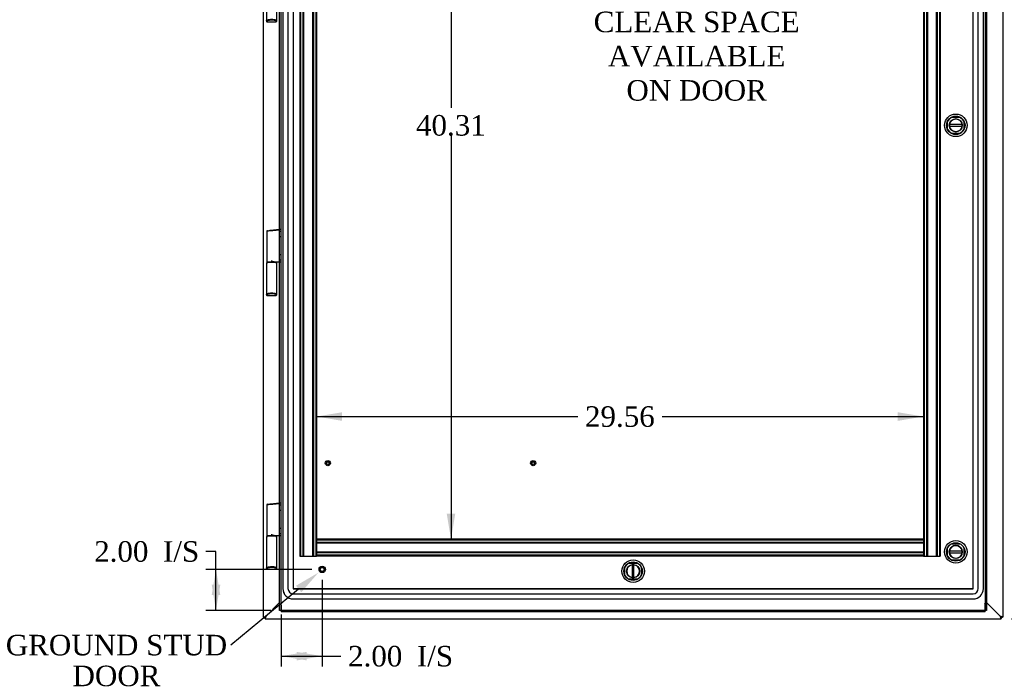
# Model space of a CAD drawing. Header units: inches. Extents: x 1 to 240, y -1 to 159.
# Tile 20 of 33: x 40 to 88, y 54 to 85. Entities that reach past the tile are written whole.
import ezdxf
from ezdxf import colors
from ezdxf.entities.mleader import LeaderData, LeaderLine
from ezdxf.enums import TextEntityAlignment as Align
from ezdxf.lldxf.tags import DXFTag
from ezdxf.math import Vec2, Vec3

# ---------------------------------------------------------------- set-up
doc = ezdxf.new("R2010")
doc.units = ezdxf.units.IN
doc.header["$MEASUREMENT"] = 0
for name, color, linetype in [('COM70220', 7, 'Continuous'), ('COM70708-3', 7, 'Continuous'), ('COM70710-7', 7, 'Continuous'), ('COM70711-3', 7, 'Continuous'), ('COM70712-11', 7, 'Continuous'), ('COM70714-1', 7, 'Continuous'), ('COM70714-3', 7, 'Continuous'), ('Default', 7, 'Continuous'), ('DV1_Default', 7, 'Continuous'), ('HNG86659-1', 7, 'Continuous'), ('LOK10031', 7, 'Continuous'), ('LOK10031_INSERT', 7, 'Continuous'), ('STD26063', 7, 'Continuous'), ('STD26258', 7, 'Continuous')]:
    doc.layers.add(name, color=color, linetype=linetype)
doc.styles.add('SEACAD_Times_New_Roman', font='times.ttf')
tags = doc.linetypes.add('HIDDEN2', pattern=[0.1875, 0.125, -0.0625]).pattern_tags.tags
tags[6:7] = [DXFTag(74, 4), DXFTag(75, 0), DXFTag(340, '0'), DXFTag(46, 0.0), DXFTag(50, 0.0), DXFTag(44, 0.0), DXFTag(45, 0.0)]
tags[4:5] = [DXFTag(74, 4), DXFTag(75, 0), DXFTag(340, '0'), DXFTag(46, 0.0), DXFTag(50, 0.0), DXFTag(44, 0.0), DXFTag(45, 0.0)]
doc.dimstyles.new('HAMMOND_(STH_-_240x160)', dxfattribs={"dimtxt": 1, "dimasz": 1.25, "dimexe": 0.5, "dimexo": 0.5, "dimgap": 0.25, "dimtad": 0, "dimtih": 1, "dimtoh": 1, "dimzin": 0, "dimdsep": 46, "dimtxsty": 'SEACAD_Times_New_Roman', "dimblk1": '_SE_FILLED', "dimblk2": '_SE_FILLED', "dimsah": 1, "dimcen": 0.5, "dimadec": 0, "dimazin": 0, "dimtfac": 0.8, "dimtofl": 0, "dimtmove": 0, "dimatfit": 3, "dimfxl": 1, "dimtolj": 1, "dimtzin": 0, "dimarcsym": 0})

# ---------------------------------------------------------------- blocks, each defined once
blk = doc.blocks.new('SE')
at = {"layer": 'COM70220', "color": 7, "linetype": 'HIDDEN2'}
for p, q in [((53.092, 102.89), (53.092, 57.771)), ((53.093, 102.89), (53.093, 57.771)), ((53.342, 102.89), (53.342, 57.771)), ((53.591, 102.89), (53.591, 57.771)), ((53.592, 102.89), (53.592, 57.771)), ((86.711, 57.771), (86.711, 102.89)), ((86.712, 57.771), (86.712, 102.89)), ((86.961, 57.771), (86.961, 102.89)), ((87.21, 57.771), (87.21, 102.89)), ((87.211, 57.771), (87.211, 102.89)), ((53.592, 57.771), (86.711, 57.771)), ((53.592, 57.77), (86.711, 57.77)), ((53.592, 57.521), (86.711, 57.521)), ((53.592, 57.272), (86.711, 57.272)), ((53.592, 57.271), (86.711, 57.271))]:
    blk.add_line(p, q, dxfattribs=at)
for centre, radius, start, end in [((53.592, 57.771), 0.5, 180, 270), ((53.592, 57.771), 0.499, 180, 270), ((53.592, 57.771), 0.25, 180, 270), ((53.592, 57.771), 0.001, 180, 270), ((86.711, 57.771), 0.5, 270, 0), ((86.711, 57.771), 0.001, 270, 0), ((86.711, 57.771), 0.25, 270, 0), ((86.711, 57.771), 0.499, 270, 0)]:
    blk.add_arc(centre, radius, start, end, dxfattribs=at)
at = {"layer": 'COM70708-3', "color": 7, "linetype": 'Continuous'}
for p, q in [((52.152, 56.38), (52.152, 104.275)), ((52.26, 56.416), (52.937, 57.093)), ((52.152, 56.38), (52.156, 56.383)), ((52.152, 56.38), (52.224, 56.38)), ((52.225, 56.383), (52.156, 56.383)), ((52.224, 56.38), (52.225, 56.383))]:
    blk.add_line(p, q, dxfattribs=at)
for points in [[(52.156, 56.383), (52.16, 56.386), (52.165, 56.388), (52.178, 56.394), (52.186, 56.397), (52.204, 56.402), (52.215, 56.405), (52.237, 56.411), (52.248, 56.413), (52.26, 56.416)], [(52.225, 56.383), (52.226, 56.386), (52.228, 56.388), (52.233, 56.394), (52.235, 56.397), (52.241, 56.402), (52.245, 56.405), (52.252, 56.411), (52.256, 56.413), (52.26, 56.416)]]:
    blk.add_open_spline(points, degree=3, knots=[0, 0, 0, 0, 0.25, 0.25, 0.5, 0.5, 0.75, 0.75, 1, 1, 1, 1], dxfattribs=at)
at = {"layer": 'COM70710-7', "color": 7, "linetype": 'Continuous'}
for p, q in [((52.26, 56.416), (52.937, 57.093)), ((87.367, 57.094), (88.044, 56.416)), ((52.226, 56.382), (52.224, 56.38)), ((52.224, 56.308), (52.224, 56.38)), ((52.226, 56.313), (52.224, 56.308)), ((52.224, 56.308), (88.08, 56.308)), ((52.226, 56.382), (52.226, 56.313)), ((88.08, 56.38), (88.077, 56.382)), ((88.077, 56.382), (88.077, 56.313)), ((88.08, 56.308), (88.077, 56.313)), ((88.08, 56.308), (88.08, 56.38))]:
    blk.add_line(p, q, dxfattribs=at)
for points in [[(52.26, 56.416), (52.257, 56.412), (52.254, 56.409), (52.249, 56.401), (52.246, 56.398), (52.24, 56.392), (52.238, 56.389), (52.232, 56.384), (52.229, 56.383), (52.226, 56.382)], [(52.26, 56.416), (52.257, 56.405), (52.254, 56.393), (52.249, 56.371), (52.246, 56.361), (52.24, 56.342), (52.238, 56.334), (52.232, 56.321), (52.229, 56.316), (52.226, 56.313)], [(88.077, 56.382), (88.075, 56.383), (88.072, 56.384), (88.066, 56.389), (88.063, 56.392), (88.058, 56.398), (88.055, 56.401), (88.049, 56.409), (88.047, 56.412), (88.044, 56.416)], [(88.077, 56.313), (88.075, 56.316), (88.072, 56.321), (88.066, 56.334), (88.063, 56.342), (88.058, 56.361), (88.055, 56.371), (88.049, 56.393), (88.047, 56.405), (88.044, 56.416)]]:
    blk.add_open_spline(points, degree=3, knots=[0, 0, 0, 0, 0.25, 0.25, 0.5, 0.5, 0.75, 0.75, 1, 1, 1, 1], dxfattribs=at)
at = {"layer": 'COM70711-3', "color": 7, "linetype": 'Continuous'}
for p, q in [((88.152, 104.302), (88.152, 56.38)), ((87.367, 57.094), (88.044, 56.416)), ((88.078, 56.383), (88.148, 56.383)), ((88.08, 56.38), (88.078, 56.383)), ((88.152, 56.38), (88.08, 56.38)), ((88.152, 56.38), (88.148, 56.383))]:
    blk.add_line(p, q, dxfattribs=at)
for points, knots in [([(88.148, 56.383), (88.144, 56.386), (88.139, 56.388), (88.126, 56.394), (88.118, 56.397), (88.099, 56.402), (88.089, 56.405), (88.067, 56.411), (88.055, 56.413), (88.044, 56.416)], [0, 0, 0, 0, 0.25, 0.25, 0.5, 0.5, 0.75, 0.75, 1, 1, 1, 1]), ([(88.078, 56.383), (88.076, 56.388), (88.072, 56.394), (88.059, 56.405), (88.052, 56.411), (88.044, 56.416)], [0, 0, 0, 0, 0.5, 0.5, 1, 1, 1, 1])]:
    blk.add_open_spline(points, degree=3, knots=knots, dxfattribs=at)
at = {"layer": 'COM70712-11', "color": 7, "linetype": 'Continuous'}
for p, q in [((52.937, 57.018), (52.937, 103.643)), ((87.367, 103.643), (87.367, 57.018)), ((52.937, 57.018), (53.009, 57.018)), ((52.937, 56.708), (52.937, 57.018)), ((53.009, 56.708), (52.937, 56.708)), ((53.009, 57.025), (53.045, 57.058)), ((53.009, 57.025), (53.045, 57.058)), ((53.009, 56.96), (53.009, 57.025)), ((53.009, 57.018), (53.009, 57.025)), ((53.009, 56.708), (53.009, 57.018)), ((53.009, 56.96), (53.009, 56.643)), ((87.295, 56.643), (53.009, 56.643)), ((87.295, 57.025), (87.259, 57.058)), ((87.295, 57.025), (87.259, 57.058)), ((87.295, 57.018), (87.295, 57.025)), ((87.295, 56.96), (87.295, 57.025)), ((87.367, 57.018), (87.295, 57.018)), ((87.295, 57.018), (87.295, 56.708)), ((87.295, 56.643), (87.295, 56.96)), ((87.367, 56.708), (87.295, 56.708)), ((87.367, 57.018), (87.367, 56.708))]:
    blk.add_line(p, q, dxfattribs=at)
at = {"layer": 'COM70712-11', "color": 7, "linetype": 'HIDDEN2'}
for p, q in [((53.009, 57.018), (53.009, 103.643)), ((87.295, 103.643), (87.295, 57.018)), ((85.668, 80.726), (86.065, 80.726)), ((85.471, 80.132), (85.471, 80.529)), ((86.262, 80.529), (86.262, 80.132)), ((86.065, 79.935), (85.668, 79.935)), ((52.937, 75.278), (53.009, 75.278)), ((53.009, 75.162), (52.937, 75.162)), ((52.937, 74.922), (53.009, 74.922)), ((53.009, 74.02), (52.937, 74.02)), ((52.937, 73.78), (53.009, 73.78)), ((53.009, 73.664), (52.937, 73.664)), ((52.937, 61.95), (53.009, 61.95)), ((53.009, 61.835), (52.937, 61.835)), ((52.937, 61.595), (53.009, 61.595)), ((53.009, 60.693), (52.937, 60.693)), ((52.937, 60.453), (53.009, 60.453)), ((53.009, 60.337), (52.937, 60.337)), ((85.668, 59.955), (86.065, 59.955)), ((85.471, 59.361), (85.471, 59.758)), ((86.262, 59.758), (86.262, 59.361)), ((69.953, 59.018), (70.35, 59.018)), ((86.065, 59.164), (85.668, 59.164)), ((69.756, 58.424), (69.756, 58.821)), ((70.547, 58.821), (70.547, 58.424)), ((70.35, 58.227), (69.953, 58.227)), ((87.295, 56.708), (53.009, 56.708))]:
    blk.add_line(p, q, dxfattribs=at)
for centre, radius, start, end in [((85.867, 80.33), 0.442, 116.6472, 153.3528), ((85.867, 80.33), 0.442, 26.6472, 63.3528), ((85.867, 80.33), 0.442, 206.6472, 243.3528), ((85.867, 80.33), 0.442, 296.6472, 333.3528), ((85.867, 59.56), 0.442, 116.6472, 153.3528), ((85.867, 59.56), 0.442, 26.6472, 63.3528), ((70.152, 58.622), 0.443, 116.6472, 153.3528), ((70.152, 58.622), 0.443, 26.6472, 63.3528), ((85.867, 59.56), 0.442, 206.6472, 243.3528), ((85.867, 59.56), 0.442, 296.6472, 333.3528), ((70.152, 58.622), 0.442, 206.6472, 243.3528), ((70.152, 58.622), 0.442, 296.6472, 333.3528)]:
    blk.add_arc(centre, radius, start, end, dxfattribs=at)
at = {"layer": 'COM70714-1', "color": 7, "linetype": 'HIDDEN2'}
for p, q in [((84.294, 60.174), (54.731, 60.174)), ((54.731, 60.174), (54.731, 60.131)), ((84.294, 60.134), (54.731, 60.134)), ((54.731, 60.131), (54.731, 59.404)), ((84.294, 60.026), (54.731, 60.026)), ((84.294, 59.986), (54.731, 59.986)), ((84.294, 60.174), (84.294, 60.131)), ((84.294, 60.131), (84.294, 59.404)), ((84.294, 59.549), (54.731, 59.549)), ((84.294, 59.509), (54.731, 59.509)), ((54.731, 59.404), (54.731, 59.361)), ((84.294, 59.401), (54.731, 59.401)), ((84.294, 59.361), (54.731, 59.361)), ((84.294, 59.404), (84.294, 59.361))]:
    blk.add_line(p, q, dxfattribs=at)
at = {"layer": 'COM70714-3', "color": 7, "linetype": 'HIDDEN2'}
for p, q in [((53.918, 101.299), (53.918, 59.361)), ((53.958, 101.299), (53.958, 59.361)), ((54.066, 101.299), (54.066, 59.361)), ((54.106, 101.299), (54.106, 59.361)), ((54.543, 101.299), (54.543, 59.361)), ((54.583, 101.299), (54.583, 59.361)), ((54.691, 101.299), (54.691, 59.361)), ((84.334, 101.299), (84.334, 59.361)), ((84.442, 101.299), (84.442, 59.361)), ((84.482, 101.299), (84.482, 59.361)), ((84.919, 101.299), (84.919, 59.361)), ((84.959, 101.299), (84.959, 59.361)), ((85.067, 101.299), (85.067, 59.361)), ((85.107, 101.299), (85.107, 59.361)), ((54.731, 100.486), (54.731, 60.174)), ((84.294, 100.486), (84.294, 60.174)), ((53.918, 59.361), (53.961, 59.361)), ((53.961, 59.361), (54.688, 59.361)), ((54.688, 59.361), (54.731, 59.361)), ((84.294, 59.361), (84.337, 59.361)), ((84.337, 59.361), (85.064, 59.361)), ((85.064, 59.361), (85.107, 59.361))]:
    blk.add_line(p, q, dxfattribs=at)
at = {"layer": 'HNG86659-1', "color": 7, "linetype": 'Continuous'}
for p, q in [((52.288, 86.927), (52.288, 85.412)), ((52.798, 85.412), (52.798, 86.927)), ((52.288, 85.412), (52.307, 85.462)), ((52.35, 85.431), (52.327, 85.373)), ((52.349, 85.428), (52.327, 85.373)), ((52.327, 85.373), (52.761, 85.373)), ((52.35, 85.431), (52.349, 85.428)), ((52.736, 85.431), (52.737, 85.428)), ((52.736, 85.431), (52.759, 85.373)), ((52.737, 85.428), (52.759, 85.373)), ((52.798, 85.412), (52.779, 85.462)), ((52.307, 75.162), (52.307, 73.681)), ((52.341, 75.201), (52.483, 75.219)), ((52.466, 75.217), (52.926, 75.274)), ((52.466, 75.217), (52.483, 75.219)), ((52.483, 75.219), (52.923, 75.274)), ((52.288, 73.602), (52.288, 72.087)), ((52.307, 73.642), (52.307, 73.607)), ((52.326, 73.662), (52.759, 73.662)), ((52.759, 73.662), (52.326, 73.662)), ((52.664, 73.681), (52.925, 73.681)), ((52.779, 73.607), (52.779, 73.642)), ((52.798, 72.087), (52.798, 73.602)), ((52.288, 72.088), (52.307, 72.137)), ((52.35, 72.106), (52.327, 72.049)), ((52.349, 72.104), (52.327, 72.049)), ((52.327, 72.049), (52.761, 72.049)), ((52.35, 72.106), (52.349, 72.104)), ((52.736, 72.106), (52.737, 72.104)), ((52.736, 72.106), (52.759, 72.049)), ((52.737, 72.104), (52.759, 72.049)), ((52.798, 72.088), (52.779, 72.137)), ((52.341, 61.877), (52.483, 61.895)), ((52.466, 61.892), (52.926, 61.95)), ((52.466, 61.892), (52.483, 61.895)), ((52.483, 61.895), (52.923, 61.95)), ((52.307, 61.838), (52.307, 60.357)), ((52.288, 60.278), (52.288, 58.763)), ((52.307, 60.317), (52.307, 60.283)), ((52.759, 60.337), (52.326, 60.337)), ((52.326, 60.337), (52.759, 60.337)), ((52.664, 60.357), (52.925, 60.357)), ((52.779, 60.282), (52.779, 60.317)), ((52.798, 58.763), (52.798, 60.278)), ((52.288, 58.764), (52.307, 58.813)), ((52.35, 58.782), (52.327, 58.725)), ((52.349, 58.78), (52.327, 58.725)), ((52.327, 58.725), (52.761, 58.725)), ((52.35, 58.782), (52.349, 58.78)), ((52.736, 58.782), (52.737, 58.78)), ((52.736, 58.782), (52.759, 58.725)), ((52.737, 58.78), (52.759, 58.725)), ((52.798, 58.764), (52.779, 58.813))]:
    blk.add_line(p, q, dxfattribs=at)
for centre, radius, start, end in [((52.331, 85.412), 0.0432, 178.9335, 189.6893), ((52.327, 85.412), 0.0392, 191.22, 253.533), ((52.332, 85.467), 0.0255, 192.7068, 229.3307), ((52.564, 84.639), 0.846, 91.4593, 107.1243), ((52.326, 85.422), 0.0491, 257.9682, 271.3839), ((52.523, 84.646), 0.839, 72.8076, 88.6088), ((52.76, 85.422), 0.0491, 268.6161, 282.0318), ((52.759, 85.412), 0.0392, 286.467, 348.78), ((52.754, 85.467), 0.0255, 310.6693, 347.2932), ((52.755, 85.412), 0.0432, 350.3107, 1.0665), ((52.346, 75.162), 0.0394, 97.125, 180.0158), ((52.925, 75.262), 0.0118, 85.5954, 97.125), ((52.891, 75.258), 0.0401, 325.0143, 338.1633), ((52.925, 75.262), 0.0118, 65.0769, 85.6132), ((52.274, 75.284), 0.656, 356.4098, 359.0269), ((52.925, 75.262), 0.0118, 0, 65.0772), ((52.327, 73.602), 0.0395, 121.1698, 169.9579), ((52.327, 73.604), 0.039, 171.5664, 181.5605), ((52.326, 73.681), 0.0197, 180, 270), ((52.326, 73.642), 0.0197, 90, 180), ((52.759, 73.681), 0.0197, 270, 360), ((52.759, 73.642), 0.0197, 0, 90), ((52.759, 73.602), 0.0395, 10.0421, 58.9435), ((52.759, 73.604), 0.039, 358.4395, 8.4336), ((51.725, 73.061), 1.368, 28.4945, 28.8184), ((52.925, 73.693), 0.0118, 271.6274, 0), ((52.925, 73.693), 0.0118, 270.0008, 271.6266), ((52.331, 72.087), 0.0432, 178.9335, 189.6893), ((52.327, 72.088), 0.0392, 191.22, 253.533), ((52.332, 72.143), 0.0255, 192.7068, 229.3307), ((52.564, 71.315), 0.846, 91.4593, 107.1243), ((52.326, 72.098), 0.0491, 257.9682, 271.3839), ((52.523, 71.322), 0.839, 72.8076, 88.6088), ((52.76, 72.098), 0.0491, 268.6161, 282.0318), ((52.759, 72.088), 0.0392, 286.467, 348.78), ((52.754, 72.143), 0.0255, 310.6693, 347.2932), ((52.755, 72.087), 0.0432, 350.3107, 1.0665), ((52.346, 61.838), 0.0394, 97.125, 180.0158), ((52.925, 61.938), 0.0118, 85.5954, 97.125), ((52.891, 61.934), 0.0401, 325.0143, 338.1633), ((52.925, 61.938), 0.0118, 65.0769, 85.6132), ((52.274, 61.96), 0.656, 356.4098, 359.0269), ((52.925, 61.938), 0.0118, 0, 65.0772), ((52.327, 60.278), 0.0395, 121.1698, 169.9579), ((52.327, 60.279), 0.039, 171.5664, 181.5605), ((52.326, 60.357), 0.0197, 180, 270), ((52.326, 60.317), 0.0197, 90, 180), ((52.759, 60.357), 0.0197, 270, 360), ((52.759, 60.317), 0.0197, 0, 90), ((52.759, 60.278), 0.0395, 10.0421, 58.9435), ((52.759, 60.279), 0.039, 358.4395, 8.4336), ((51.725, 59.737), 1.368, 28.4945, 28.8184), ((52.925, 60.369), 0.0118, 271.6274, 0), ((52.925, 60.369), 0.0118, 270.0008, 271.6266), ((52.331, 58.763), 0.0432, 178.9335, 189.6893), ((52.327, 58.763), 0.0392, 191.22, 253.533), ((52.332, 58.819), 0.0255, 192.7068, 229.3307), ((52.564, 57.99), 0.846, 91.4593, 107.1243), ((52.326, 58.774), 0.0491, 257.9682, 271.3839), ((52.523, 57.998), 0.839, 72.8076, 88.6088), ((52.76, 58.774), 0.0491, 268.6161, 282.0318), ((52.759, 58.763), 0.0392, 286.467, 348.78), ((52.754, 58.819), 0.0255, 310.6693, 347.2932), ((52.755, 58.763), 0.0432, 350.3107, 1.0665)]:
    blk.add_arc(centre, radius, start, end, dxfattribs=at)
for centre, major_axis, ratio, start_param, end_param in [((52.327, 85.385), (0, 0.0118), 0.049276, 3.064718, 3.265947), ((52.543, 85.421), (-0.203, 0), 0.124034, 3.443034, 5.981744), ((52.759, 85.385), (0, 0.0118), 0.049276, 3.017238, 3.218468), ((52.327, 72.061), (0, 0.0118), 0.049276, 3.064718, 3.265947), ((52.543, 72.097), (-0.203, 0), 0.124034, 3.443034, 5.981744), ((52.759, 72.061), (0, 0.0118), 0.049276, 3.017238, 3.218468), ((52.327, 58.736), (0, 0.0118), 0.049276, 3.064718, 3.265947), ((52.543, 58.772), (-0.203, 0), 0.124034, 3.443034, 5.981744), ((52.759, 58.736), (0, 0.0118), 0.049276, 3.017238, 3.218468)]:
    blk.add_ellipse(centre, major_axis=major_axis, ratio=ratio, start_param=start_param, end_param=end_param, dxfattribs=at)
for points, knots in [([(52.315, 85.448), (52.317, 85.445), (52.32, 85.442), (52.326, 85.436), (52.329, 85.434), (52.334, 85.432), (52.336, 85.431), (52.34, 85.43), (52.342, 85.43), (52.345, 85.43), (52.346, 85.43), (52.348, 85.43), (52.349, 85.431), (52.35, 85.431)], [0, 0, 0, 0, 0.25, 0.25, 0.5, 0.5, 0.625, 0.625, 0.75, 0.75, 0.875, 0.875, 1, 1, 1, 1]), ([(52.771, 85.448), (52.769, 85.445), (52.766, 85.442), (52.76, 85.436), (52.757, 85.434), (52.751, 85.432), (52.75, 85.431), (52.746, 85.43), (52.744, 85.43), (52.741, 85.43), (52.74, 85.43), (52.738, 85.43), (52.737, 85.431), (52.736, 85.431)], [0, 0, 0, 0, 0.25, 0.25, 0.5, 0.5, 0.625, 0.625, 0.75, 0.75, 0.875, 0.875, 1, 1, 1, 1]), ([(52.48, 75.199), (52.468, 75.198), (52.456, 75.196), (52.432, 75.192), (52.421, 75.19), (52.389, 75.185), (52.371, 75.181), (52.347, 75.176), (52.34, 75.175), (52.328, 75.172), (52.323, 75.17), (52.315, 75.168), (52.312, 75.167), (52.309, 75.165), (52.308, 75.164), (52.307, 75.163), (52.307, 75.163), (52.307, 75.162)], [0, 0, 0, 0, 0.125, 0.125, 0.25, 0.25, 0.5, 0.5, 0.625, 0.625, 0.75, 0.75, 0.875, 0.875, 0.9375, 0.9375, 1, 1, 1, 1]), ([(52.48, 75.199), (52.48, 75.203), (52.479, 75.206), (52.479, 75.211), (52.479, 75.213), (52.479, 75.215), (52.479, 75.216), (52.478, 75.217), (52.477, 75.217), (52.475, 75.217), (52.473, 75.217), (52.47, 75.217), (52.468, 75.217), (52.466, 75.217)], [0, 0, 0, 0, 0.25, 0.25, 0.5, 0.5, 0.625, 0.625, 0.75, 0.75, 0.875, 0.875, 1, 1, 1, 1]), ([(52.531, 75.186), (52.531, 75.186), (52.53, 75.186), (52.529, 75.186), (52.529, 75.186), (52.527, 75.187), (52.526, 75.187), (52.523, 75.188), (52.52, 75.188), (52.514, 75.19), (52.51, 75.191), (52.497, 75.195), (52.488, 75.197), (52.48, 75.199)], [0, 0, 0, 0, 0.03125, 0.03125, 0.0625, 0.0625, 0.125, 0.125, 0.25, 0.25, 0.5, 0.5, 1, 1, 1, 1]), ([(52.924, 75.235), (52.898, 75.232), (52.872, 75.228), (52.846, 75.225), (52.741, 75.212), (52.636, 75.199), (52.531, 75.186)], [0, 0, 0, 0, 0.198595, 0.198595, 0.198595, 1, 1, 1, 1]), ([(52.937, 75.242), (52.937, 75.242), (52.936, 75.243), (52.933, 75.243), (52.931, 75.243), (52.929, 75.243)], [0, 0, 0, 0, 0.5, 0.5, 1, 1, 1, 1]), ([(52.664, 73.681), (52.653, 73.681), (52.642, 73.683), (52.621, 73.688), (52.61, 73.691), (52.587, 73.698), (52.576, 73.703), (52.559, 73.709), (52.554, 73.711), (52.542, 73.716), (52.537, 73.718), (52.531, 73.721)], [0, 0, 0, 0, 0.25, 0.25, 0.5, 0.5, 0.75, 0.75, 0.875, 0.875, 1, 1, 1, 1]), ([(52.925, 73.681), (52.925, 73.681), (52.926, 73.681), (52.926, 73.681), (52.926, 73.681), (52.926, 73.681), (52.926, 73.682), (52.927, 73.682), (52.927, 73.683), (52.927, 73.685), (52.927, 73.688), (52.928, 73.696), (52.928, 73.705), (52.928, 73.714)], [0, 0, 0, 0, 0.03125, 0.03125, 0.0625, 0.0625, 0.125, 0.125, 0.25, 0.25, 0.5, 0.5, 1, 1, 1, 1]), ([(52.937, 73.715), (52.937, 73.715), (52.936, 73.714), (52.933, 73.714), (52.93, 73.714), (52.928, 73.714)], [0, 0, 0, 0, 0.5, 0.5, 1, 1, 1, 1]), ([(52.315, 72.124), (52.317, 72.12), (52.32, 72.117), (52.326, 72.112), (52.329, 72.11), (52.334, 72.108), (52.336, 72.107), (52.34, 72.106), (52.342, 72.106), (52.345, 72.106), (52.346, 72.106), (52.348, 72.106), (52.349, 72.106), (52.35, 72.106)], [0, 0, 0, 0, 0.25, 0.25, 0.5, 0.5, 0.625, 0.625, 0.75, 0.75, 0.875, 0.875, 1, 1, 1, 1]), ([(52.771, 72.124), (52.769, 72.12), (52.766, 72.117), (52.76, 72.112), (52.757, 72.11), (52.751, 72.108), (52.75, 72.107), (52.746, 72.106), (52.744, 72.106), (52.741, 72.106), (52.74, 72.106), (52.738, 72.106), (52.737, 72.106), (52.736, 72.106)], [0, 0, 0, 0, 0.25, 0.25, 0.5, 0.5, 0.625, 0.625, 0.75, 0.75, 0.875, 0.875, 1, 1, 1, 1]), ([(52.48, 61.875), (52.468, 61.873), (52.456, 61.871), (52.432, 61.868), (52.421, 61.866), (52.389, 61.86), (52.371, 61.857), (52.347, 61.852), (52.34, 61.851), (52.328, 61.848), (52.323, 61.846), (52.315, 61.843), (52.312, 61.842), (52.309, 61.84), (52.308, 61.84), (52.307, 61.839), (52.307, 61.838), (52.307, 61.838)], [0, 0, 0, 0, 0.125, 0.125, 0.25, 0.25, 0.5, 0.5, 0.625, 0.625, 0.75, 0.75, 0.875, 0.875, 0.9375, 0.9375, 1, 1, 1, 1]), ([(52.48, 61.875), (52.48, 61.878), (52.479, 61.881), (52.479, 61.887), (52.479, 61.889), (52.479, 61.891), (52.479, 61.892), (52.478, 61.893), (52.477, 61.893), (52.475, 61.893), (52.473, 61.893), (52.47, 61.893), (52.468, 61.892), (52.466, 61.892)], [0, 0, 0, 0, 0.25, 0.25, 0.5, 0.5, 0.625, 0.625, 0.75, 0.75, 0.875, 0.875, 1, 1, 1, 1]), ([(52.531, 61.861), (52.531, 61.861), (52.53, 61.861), (52.529, 61.862), (52.529, 61.862), (52.527, 61.862), (52.526, 61.863), (52.523, 61.863), (52.52, 61.864), (52.514, 61.866), (52.51, 61.867), (52.497, 61.871), (52.488, 61.873), (52.48, 61.875)], [0, 0, 0, 0, 0.03125, 0.03125, 0.0625, 0.0625, 0.125, 0.125, 0.25, 0.25, 0.5, 0.5, 1, 1, 1, 1]), ([(52.924, 61.911), (52.898, 61.907), (52.872, 61.904), (52.846, 61.901), (52.741, 61.888), (52.636, 61.875), (52.531, 61.861)], [0, 0, 0, 0, 0.198595, 0.198595, 0.198595, 1, 1, 1, 1]), ([(52.937, 61.918), (52.937, 61.918), (52.936, 61.918), (52.933, 61.919), (52.931, 61.919), (52.929, 61.919)], [0, 0, 0, 0, 0.5, 0.5, 1, 1, 1, 1]), ([(52.664, 60.357), (52.653, 60.357), (52.642, 60.359), (52.621, 60.363), (52.61, 60.367), (52.587, 60.374), (52.576, 60.378), (52.559, 60.385), (52.554, 60.387), (52.542, 60.392), (52.537, 60.394), (52.531, 60.396)], [0, 0, 0, 0, 0.25, 0.25, 0.5, 0.5, 0.75, 0.75, 0.875, 0.875, 1, 1, 1, 1]), ([(52.925, 60.357), (52.925, 60.357), (52.926, 60.357), (52.926, 60.357), (52.926, 60.357), (52.926, 60.357), (52.926, 60.357), (52.927, 60.358), (52.927, 60.359), (52.927, 60.361), (52.927, 60.363), (52.928, 60.372), (52.928, 60.38), (52.928, 60.389)], [0, 0, 0, 0, 0.03125, 0.03125, 0.0625, 0.0625, 0.125, 0.125, 0.25, 0.25, 0.5, 0.5, 1, 1, 1, 1]), ([(52.937, 60.391), (52.937, 60.39), (52.936, 60.39), (52.933, 60.39), (52.93, 60.389), (52.928, 60.389)], [0, 0, 0, 0, 0.5, 0.5, 1, 1, 1, 1]), ([(52.315, 58.799), (52.317, 58.796), (52.32, 58.793), (52.326, 58.788), (52.329, 58.786), (52.334, 58.783), (52.336, 58.783), (52.34, 58.782), (52.342, 58.781), (52.345, 58.781), (52.346, 58.781), (52.348, 58.782), (52.349, 58.782), (52.35, 58.782)], [0, 0, 0, 0, 0.25, 0.25, 0.5, 0.5, 0.625, 0.625, 0.75, 0.75, 0.875, 0.875, 1, 1, 1, 1]), ([(52.771, 58.799), (52.769, 58.796), (52.766, 58.793), (52.76, 58.788), (52.757, 58.786), (52.751, 58.783), (52.75, 58.783), (52.746, 58.782), (52.744, 58.781), (52.741, 58.781), (52.74, 58.781), (52.738, 58.782), (52.737, 58.782), (52.736, 58.782)], [0, 0, 0, 0, 0.25, 0.25, 0.5, 0.5, 0.625, 0.625, 0.75, 0.75, 0.875, 0.875, 1, 1, 1, 1])]:
    blk.add_open_spline(points, degree=3, knots=knots, dxfattribs=at)
at = {"layer": 'LOK10031', "color": 7, "linetype": 'Continuous'}
for centre, radius in [((85.867, 80.33), 0.55), ((85.867, 80.33), 0.45), ((85.867, 80.33), 0.315), ((85.867, 59.56), 0.55), ((85.867, 59.56), 0.45), ((85.867, 59.56), 0.315), ((70.152, 58.622), 0.55), ((70.152, 58.622), 0.45), ((70.152, 58.622), 0.315)]:
    blk.add_circle(centre, radius, dxfattribs=at)
at = {"layer": 'LOK10031_INSERT', "color": 7, "linetype": 'Continuous'}
for p, q in [((86.177, 80.37), (85.557, 80.37)), ((85.557, 80.29), (86.177, 80.29)), ((86.177, 59.6), (85.557, 59.6)), ((85.557, 59.52), (86.177, 59.52)), ((70.112, 58.932), (70.112, 58.312)), ((70.192, 58.312), (70.192, 58.932))]:
    blk.add_line(p, q, dxfattribs=at)
for centre, radius, start, end in [((85.867, 80.33), 0.312, 7.354, 172.646), ((85.867, 80.33), 0.312, 172.646, 187.354), ((85.867, 80.33), 0.312, 187.354, 352.646), ((85.867, 80.33), 0.312, 352.646, 7.354), ((85.867, 59.56), 0.312, 172.646, 187.354), ((85.867, 59.56), 0.312, 7.354, 172.646), ((85.867, 59.56), 0.312, 187.354, 352.646), ((85.867, 59.56), 0.312, 352.646, 7.354), ((70.152, 58.622), 0.313, 97.354, 262.646), ((70.152, 58.622), 0.313, 82.646, 97.354), ((70.152, 58.622), 0.313, 277.354, 82.646), ((70.152, 58.622), 0.313, 262.646, 277.354)]:
    blk.add_arc(centre, radius, start, end, dxfattribs=at)
at = {"layer": 'STD26063', "color": 7, "linetype": 'HIDDEN2'}
for centre, radius in [((55.283, 63.883), 0.125), ((55.283, 63.883), 0.082), ((55.283, 63.883), 0.0629), ((65.283, 63.883), 0.125), ((65.283, 63.883), 0.082), ((65.283, 63.883), 0.0629)]:
    blk.add_circle(centre, radius, dxfattribs=at)
at = {"layer": 'STD26258', "color": 7, "linetype": 'HIDDEN2'}
for radius in [0.156, 0.125, 0.0944]:
    blk.add_circle((55.009, 58.708), radius, dxfattribs=at)
at = {"layer": 'DV1_Default', "insert": (73.245, 85.866), "char_height": 1, "width": 10.3154, "attachment_point": 2}
blk.add_mtext('{\\fTimes New Roman|b0||i0||c0|p34;\\C7;\\H1.;\\W1.;CLEAR SPACE \\P}{\\fTimes New Roman|b0||i0||c0|p34;\\C7;\\H1.;\\W1.;AVAILABLE \\P}{\\fTimes New Roman|b0||i0||c0|p34;\\C7;\\H1.;\\W1.;ON DOOR}', dxfattribs=at)
blk = doc.blocks.new('DMBLK280')
at = {"layer": 'Default', "linetype": 'Continuous', "transparency": 16777216}
for points in [[(93.227, 103.053), (93.019, 104.303), (92.81, 103.053)], [(93.227, 57.558), (92.81, 57.558), (93.019, 56.308)]]:
    blk.add_hatch(color=7, dxfattribs=at).paths.add_polyline_path(points)
at = {"layer": 'Default', "color": 7, "linetype": 'Continuous', "transparency": 16777216}
for p, q in [((88.561, 104.303), (93.519, 104.303)), ((93.019, 104.303), (93.019, 81.156)), ((93.019, 79.806), (93.019, 56.308)), ((88.58, 56.308), (93.519, 56.308))]:
    blk.add_line(p, q, dxfattribs=at)
at = {"layer": 'Default', "color": 7, "linetype": 'Continuous', "transparency": 16777216, "style": 'SEACAD_Times_New_Roman'}
blk.add_text('47.99', height=1, dxfattribs=at).set_placement((91.313, 80.806), align=Align.TOP_LEFT)
blk = doc.blocks.new('_SE_FILLED')
at = {"color": 0}
blk.add_line((0, 0), (-1, 0), dxfattribs=at)
blk.add_solid([(0, 0), (-1, -0.1665), (-1, 0.1665), (0, 0)], dxfattribs=at)
blk = doc.blocks.new('DMBLK291')
at = {"layer": 'Default', "linetype": 'Continuous', "transparency": 16777216}
for points in [[(49.628, 57.458), (50.045, 57.458), (49.836, 58.708)], [(49.628, 57.958), (49.836, 56.708), (50.045, 57.958)]]:
    blk.add_hatch(color=7, dxfattribs=at).paths.add_polyline_path(points)
at = {"layer": 'Default', "color": 7, "linetype": 'Continuous', "transparency": 16777216}
for p, q in [((49.836, 59.582), (49.336, 59.582)), ((49.836, 56.708), (49.836, 59.582)), ((54.509, 58.708), (49.336, 58.708)), ((52.509, 56.708), (49.336, 56.708))]:
    blk.add_line(p, q, dxfattribs=at)
at = {"layer": 'Default', "color": 7, "linetype": 'Continuous', "transparency": 16777216, "style": 'SEACAD_Times_New_Roman'}
for s, p in [('2.00', (43.902, 60.082)), ('I/S', (47.256, 60.082))]:
    blk.add_text(s, height=1, dxfattribs=at).set_placement(p, align=Align.TOP_LEFT)
blk = doc.blocks.new('DMBLK292')
at = {"layer": 'Default', "linetype": 'Continuous', "transparency": 16777216}
for points in [[(54.259, 54.276), (54.259, 54.693), (53.009, 54.484)], [(53.759, 54.276), (55.009, 54.484), (53.759, 54.693)]]:
    blk.add_hatch(color=7, dxfattribs=at).paths.add_polyline_path(points)
at = {"layer": 'Default', "color": 7, "linetype": 'Continuous', "transparency": 16777216}
for p, q in [((55.009, 58.208), (55.009, 53.984)), ((53.009, 56.518), (53.009, 53.984)), ((53.009, 54.484), (55.418, 54.484)), ((55.418, 54.484), (55.918, 54.484))]:
    blk.add_line(p, q, dxfattribs=at)
at = {"layer": 'Default', "color": 7, "linetype": 'Continuous', "transparency": 16777216, "style": 'SEACAD_Times_New_Roman'}
for s, p in [('2.00', (56.268, 54.984)), ('I/S', (59.622, 54.984))]:
    blk.add_text(s, height=1, dxfattribs=at).set_placement(p, align=Align.TOP_LEFT)
blk = doc.blocks.new('DMBLK301')
at = {"layer": 'Default', "linetype": 'Continuous', "transparency": 16777216}
for points in [[(61.491, 99.236), (61.283, 100.486), (61.074, 99.236)], [(61.491, 61.424), (61.074, 61.424), (61.283, 60.174)]]:
    blk.add_hatch(color=7, dxfattribs=at).paths.add_polyline_path(points)
at = {"layer": 'Default', "color": 7, "linetype": 'Continuous', "transparency": 16777216}
for p, q in [((61.283, 100.486), (61.283, 81.18)), ((61.283, 79.83), (61.283, 60.174))]:
    blk.add_line(p, q, dxfattribs=at)
at = {"layer": 'Default', "color": 7, "linetype": 'Continuous', "transparency": 16777216, "style": 'SEACAD_Times_New_Roman'}
blk.add_text('40.31', height=1, dxfattribs=at).set_placement((59.576, 80.83), align=Align.TOP_LEFT)
blk = doc.blocks.new('DMBLK302')
at = {"layer": 'Default', "linetype": 'Continuous', "transparency": 16777216}
for points in [[(55.981, 66.359), (54.731, 66.151), (55.981, 65.942)], [(83.044, 66.359), (83.044, 65.942), (84.294, 66.151)]]:
    blk.add_hatch(color=7, dxfattribs=at).paths.add_polyline_path(points)
at = {"layer": 'Default', "color": 7, "linetype": 'Continuous', "transparency": 16777216}
for p, q in [((54.731, 66.151), (67.456, 66.151)), ((71.569, 66.151), (84.294, 66.151))]:
    blk.add_line(p, q, dxfattribs=at)
at = {"layer": 'Default', "color": 7, "linetype": 'Continuous', "transparency": 16777216, "style": 'SEACAD_Times_New_Roman'}
blk.add_text('29.56', height=1, dxfattribs=at).set_placement((67.806, 66.651), align=Align.TOP_LEFT)

msp = doc.modelspace()

# ---------------------------------------------------------------- block references
at = {"layer": 'Default'}
msp.add_blockref('SE', (0, 0), dxfattribs=at)

# ---------------------------------------------------------------- dimensions: what is measured, and where the dimension line sits
at = {"layer": 'Default', "color": 7, "linetype": 'Continuous'}
for base, p1, p2, angle, picture, middle in [((93.0187, 104.3029), (88.0609, 104.3029), (88.0799, 56.3082), 270.0226, 'DMBLK280', (93.0187, 80.3056)), ((61.283, 100.486), (54.731, 100.486), (54.731, 60.174), 270, 'DMBLK301', (61.283, 80.33)), ((54.731, 66.151), (54.731, 59.361), (84.294, 59.361), 0, 'DMBLK302', (69.512, 66.151))]:
    dim = msp.add_linear_dim(base=base, p1=p1, p2=p2, angle=angle, text='\\A1;<>', dimstyle='HAMMOND_(STH_-_240x160)', dxfattribs=at)
    dim.commit()
    dim.dimension.update_dxf_attribs({"geometry": picture, "text_midpoint": middle, "dimtype": 161})
dim = msp.add_linear_dim(base=(49.836, 58.708), p1=(53.009, 56.708), p2=(55.009, 58.708), angle=90, text='\\A1;<> I/S', dimstyle='HAMMOND_(STH_-_240x160)', override={"dimtmove": 1}, dxfattribs=at)
dim.commit()
dim.dimension.update_dxf_attribs({"geometry": 'DMBLK291', "text_midpoint": (49.336, 59.582), "dimtype": 160})
dim = msp.add_linear_dim(base=(55.009, 54.484), p1=(53.009, 57.018), p2=(55.009, 58.708), text='\\A1;<> I/S', dimstyle='HAMMOND_(STH_-_240x160)', override={"dimtmove": 1}, dxfattribs=at)
dim.commit()
dim.dimension.update_dxf_attribs({"geometry": 'DMBLK292', "text_midpoint": (55.918, 54.484), "dimtype": 160})

# ---------------------------------------------------------------- leaders
ml = msp.add_multileader_mtext('Standard', dxfattribs=at)
ml.set_content('{\\pxsm0.9;\\fTimes New Roman|b0||i0||c0|p34;\\W1.;GROUND STUD\\PDOOR\\P}', color=7)
ml.set_leader_properties()
ml.build(insert=Vec2(0, 0))
ml.multileader.update_dxf_attribs({"dogleg_length": 0, "arrow_head_size": 1.25})
ctx = ml.context
ctx.base_point, ctx.char_height, ctx.arrow_head_size, ctx.landing_gap_size = Vec3(39.679, 54.602), 1, 1.25, 0.35
ctx.text_align_type = 1
notes = []
notes.append((ctx, [(0, (1, 1, 0), (50.559, 55.012), (-1, 0), 0, [(0, [(54.824, 58.552)], 0, [])])]))
ctx.mtext.insert, ctx.mtext.alignment = Vec3(44.989, 55.523), 2
for ctx, leaders in notes:
    for number, flags, end, landing, length, lines in leaders:
        leader = LeaderData()
        leader.index, (leader.has_last_leader_line, leader.has_dogleg_vector, leader.attachment_direction) = number, flags
        leader.last_leader_point, leader.dogleg_vector, leader.dogleg_length = Vec3(end), Vec3(landing), length
        for number, points, colour, breaks in lines:
            line = LeaderLine()
            line.index, line.vertices, line.color, line.breaks = number, Vec3.list(points), colors.encode_raw_color(colour), breaks
            leader.lines.append(line)
        ctx.leaders.append(leader)

doc.saveas('drawing.dxf')
